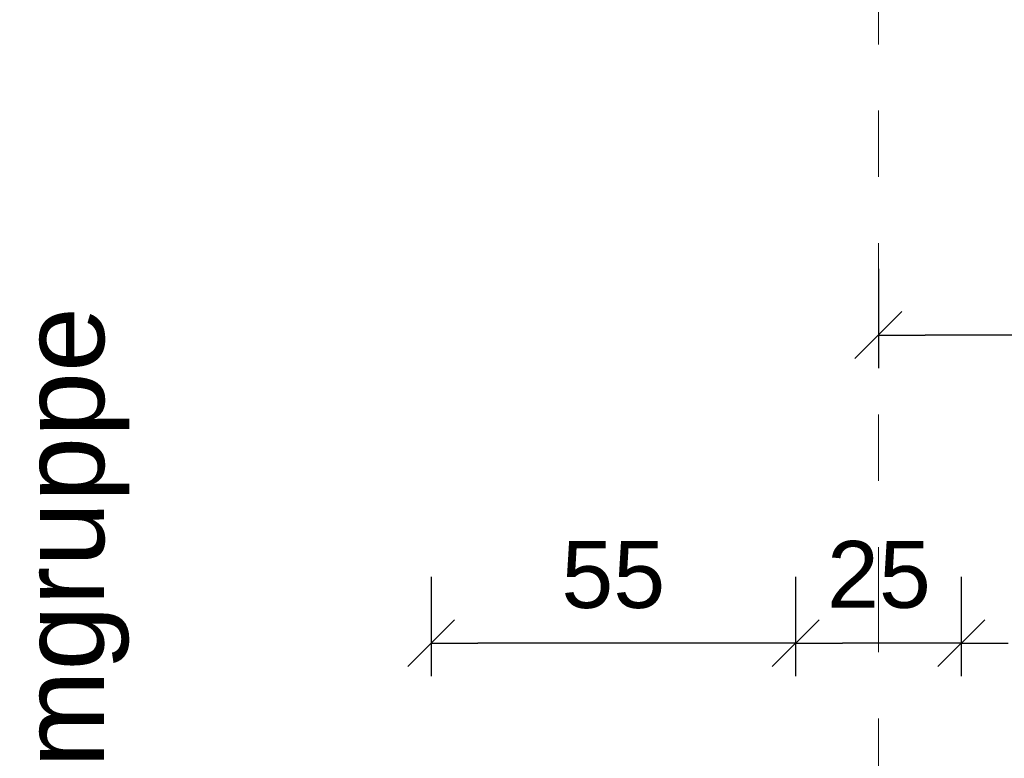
# Model space of a CAD drawing. Header units: metres. Extents: x -45.2 to 14.3, y -31.8 to 10.2.
# Tile 3 of 141: x -40.4 to -39, y -23.4 to -22.3. Entities that reach past the tile are written whole.
import ezdxf

# ---------------------------------------------------------------- set-up
doc = ezdxf.new("R2010")
doc.units = ezdxf.units.M
doc.header["$LTSCALE"] = 0.05
doc.linetypes.add('Achsen 01', pattern=[5.291531, 3.175, -1.058062, 0.352704, -0.705764])
doc.layers.get('0').update_dxf_attribs({"lineweight": 25})
doc.layers.add('030_Sonnenschutzarbeiten-Bemassung', color=7, linetype='Continuous', lineweight=13, true_color=0xff6633)
doc.layers.add('AV1-Achsen', color=1, linetype='Achsen 01', lineweight=18, true_color=0xff0000)
doc.layers.add('Bemaßung-Bemaßung', color=7, linetype='Continuous', lineweight=9)
doc.styles.add('Arial', font='arial.ttf')

msp = doc.modelspace()

# ---------------------------------------------------------------- linework, layer by layer
at = {"color": 0, "linetype": 'Continuous', "lineweight": 15}
for p, q in [((-39.1854, -22.8454), (-39.1146, -22.7746)), ((-39.8604, -23.3104), (-39.7896, -23.2396)), ((-39.2396, -23.2396), (-39.3104, -23.3104)), ((-39.3104, -23.3104), (-39.2396, -23.2396)), ((-38.9896, -23.2396), (-39.0604, -23.3104)), ((-39.0604, -23.3104), (-38.9896, -23.2396))]:
    msp.add_line(p, q, dxfattribs=at)
at = {"color": 0, "linetype": 'ByBlock', "lineweight": -2}
for p, q in [((-39.15, -22.81), (-39.0793, -22.81)), ((-39.825, -23.275), (-39.7543, -23.275)), ((-39.275, -23.275), (-39.3457, -23.275)), ((-39.275, -23.275), (-39.2043, -23.275)), ((-39.025, -23.275), (-39.0957, -23.275)), ((-39.025, -23.275), (-38.9543, -23.275))]:
    msp.add_line(p, q, dxfattribs=at)
at = {"layer": '030_Sonnenschutzarbeiten-Bemassung', "color": 0, "lineweight": -2}
for p, q in [((-39.15, -22.71), (-39.15, -22.86)), ((-37.8707, -22.81), (-39.0793, -22.81))]:
    msp.add_line(p, q, dxfattribs=at)
at = {"layer": 'AV1-Achsen'}
msp.add_line((-39.15, -26.5), (-39.15, 4.9), dxfattribs=at)
at = {"layer": 'Bemaßung-Bemaßung', "color": 0, "linetype": 'Continuous', "lineweight": -2}
for p, q in [((-39.825, -23.175), (-39.825, -23.325)), ((-39.275, -23.175), (-39.275, -23.325)), ((-39.275, -23.175), (-39.275, -23.325)), ((-39.025, -23.175), (-39.025, -23.325)), ((-39.025, -23.175), (-39.025, -23.325)), ((-39.3457, -23.275), (-39.7543, -23.275)), ((-39.0957, -23.275), (-39.2043, -23.275))]:
    msp.add_line(p, q, dxfattribs=at)
at = {"layer": 'Defpoints', "color": 0, "lineweight": 0}
for p, q in [((-39.15, -22.81), (-39.15, -22.81)), ((-39.825, -23.275), (-39.825, -23.275)), ((-39.275, -23.275), (-39.275, -23.275)), ((-39.025, -23.275), (-39.025, -23.275))]:
    msp.add_line(p, q, dxfattribs=at)

# ---------------------------------------------------------------- texts
at = {"layer": 'Bemaßung-Bemaßung', "insert": (-40.2805, -23.786), "char_height": 0.12609, "attachment_point": 7, "rotation": 90, "style": 'Arial'}
msp.add_mtext('Raumgruppe', dxfattribs=at)
at = {"layer": 'Bemaßung-Bemaßung', "color": 0, "char_height": 0.10087, "attachment_point": 7, "style": 'Arial'}
for s, insert in [('55', (-39.6285, -23.2233)), ('25', (-39.2276, -23.2231))]:
    msp.add_mtext(s, dxfattribs=dict(at, insert=insert))

doc.saveas('drawing.dxf')
